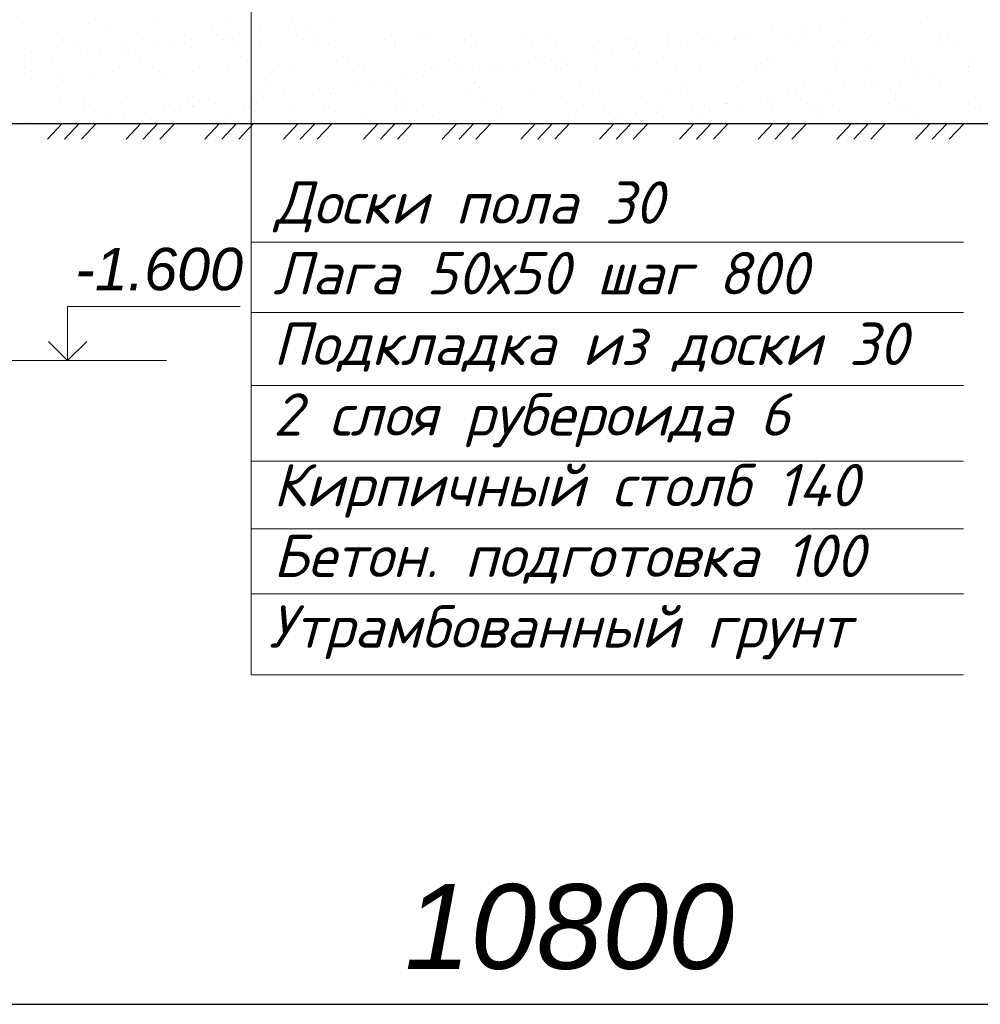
# Model space of a CAD drawing. Header units: millimetres. Extents: x 84778 to 227326, y -44398 to 146312.
# Tile 39 of 67: x 190610 to 196274, y -14595 to -8789. Entities that reach past the tile are written whole.
import ezdxf

# ---------------------------------------------------------------- set-up
doc = ezdxf.new("R2010")
doc.units = ezdxf.units.MM
doc.header["$LTSCALE"] = 10
doc.linetypes.add('DASHED', pattern=[19.05, 12.7, -6.35])
doc.layers.add('основной', color=7, linetype='Continuous', lineweight=30)
doc.layers.add('Тонкая', color=7, linetype='Continuous', lineweight=25)
for name, color, linetype in [('Размерная', 7, 'Continuous'), ('Текст', 7, 'Continuous'), ('Штриховка', 7, 'DASHED')]:
    doc.layers.add(name, color=color, linetype=linetype)
doc.styles.add('Isocpeur', font='isocpeui.ttf')
doc.styles.add('STIL 888', font='ARIALI.TTF')

msp = doc.modelspace()

# ---------------------------------------------------------------- linework, layer by layer
at = {"layer": 'основной', "ltscale": 50}
msp.add_line((189651.6, -9401.4), (196851.6, -9401.4), dxfattribs=at)
at = {"layer": 'Размерная', "linetype": 'ByBlock', "lineweight": 20}
for p, q in [((190892.8, -10479.8), (191910.5, -10479.8)), ((190892.8, -10799.8), (190892.8, -10479.8)), ((190779.7, -10686.7), (190892.8, -10799.8)), ((191006, -10686.7), (190892.8, -10799.8))]:
    msp.add_line(p, q, dxfattribs=at)
at = {"layer": 'Размерная', "linetype": 'Continuous', "ltscale": 1000}
msp.add_line((183051.6, -14595.5), (204651.6, -14595.5), dxfattribs=at)
at = {"layer": 'Текст', "lineweight": 20}
for p, q in [((191975.9, -7603.4), (191975.9, -12653)), ((191975.9, -10101.1), (196176.1, -10101.1)), ((191975.9, -10515.8), (196176.1, -10515.8)), ((191975.9, -10946.4), (196176.1, -10946.4)), ((191975.9, -11393), (196176.1, -11393)), ((191975.9, -11791.7), (196176.1, -11791.7)), ((191975.9, -12174.5), (196176.1, -12174.5)), ((191975.9, -12653), (196176.1, -12653))]:
    msp.add_line(p, q, dxfattribs=at)
at = {"layer": 'Тонкая', "linetype": 'Continuous', "ltscale": 1000}
for p, q in [((190626.4, -8811.1), (190626.4, -8811.1)), ((191016.2, -8813), (191016.2, -8813)), ((191427.8, -8798.1), (191427.8, -8798.1)), ((191826.7, -8793), (191826.7, -8793)), ((192216.6, -8794.9), (192216.6, -8794.9)), ((192318, -8817), (192318, -8817)), ((192441.9, -8800.7), (192441.9, -8800.7)), ((195330.1, -8815.1), (195330.1, -8815.1)), ((195454, -8798.8), (195454, -8798.8)), ((195921.6, -8804.3), (195921.6, -8804.3)), ((191139.7, -8851), (191139.7, -8851)), ((191749.5, -8856.2), (191749.5, -8856.2)), ((191777.6, -8882), (191777.6, -8882)), ((191828.4, -8881.5), (191828.4, -8881.5)), ((191907.8, -8871), (191907.8, -8871)), ((192031.7, -8854.7), (192031.7, -8854.7)), ((192238.7, -8827.5), (192238.7, -8827.5)), ((192368.3, -8869.7), (192368.3, -8869.7)), ((192978.1, -8874.9), (192978.1, -8874.9)), ((194840.5, -8879.5), (194840.5, -8879.5)), ((194919.9, -8869.1), (194919.9, -8869.1)), ((195043.8, -8852.8), (195043.8, -8852.8)), ((195250.8, -8825.5), (195250.8, -8825.5)), ((195634, -8881.8), (195634, -8881.8)), ((196032.9, -8876.7), (196032.9, -8876.7)), ((190861.4, -8908.1), (190861.4, -8908.1)), ((191336, -8907.3), (191336, -8907.3)), ((191418.2, -8935.5), (191418.2, -8935.5)), ((191497.5, -8925), (191497.5, -8925)), ((191621.4, -8908.7), (191621.4, -8908.7)), ((191810.6, -8906.4), (191810.6, -8906.4)), ((192032.8, -8935.9), (192032.8, -8935.9)), ((192285.2, -8905.5), (192285.2, -8905.5)), ((192431.7, -8930.8), (192431.7, -8930.8)), ((192759.8, -8904.7), (192759.8, -8904.7)), ((192821.6, -8932.7), (192821.6, -8932.7)), ((193006.2, -8900.7), (193006.2, -8900.7)), ((193233.2, -8917.9), (193233.2, -8917.9)), ((193234.4, -8903.8), (193234.4, -8903.8)), ((193596.9, -8888.4), (193596.9, -8888.4)), ((193632.1, -8912.8), (193632.1, -8912.8)), ((193708.9, -8902.9), (193708.9, -8902.9)), ((194022, -8914.7), (194022, -8914.7)), ((194183.5, -8902.1), (194183.5, -8902.1)), ((194206.7, -8893.6), (194206.7, -8893.6)), ((194234.8, -8919.4), (194234.8, -8919.4)), ((194430.3, -8933.5), (194430.3, -8933.5)), ((194433.6, -8899.8), (194433.6, -8899.8)), ((194509.6, -8923.1), (194509.6, -8923.1)), ((194633.5, -8906.8), (194633.5, -8906.8)), ((194658.1, -8901.2), (194658.1, -8901.2)), ((194825.6, -8907.1), (194825.6, -8907.1)), ((194832.5, -8894.7), (194832.5, -8894.7)), ((195132.7, -8900.4), (195132.7, -8900.4)), ((195197, -8941.3), (195197, -8941.3)), ((195222.4, -8896.6), (195222.4, -8896.6)), ((195435.4, -8912.4), (195435.4, -8912.4)), ((195463.5, -8938.1), (195463.5, -8938.1)), ((195607.3, -8899.5), (195607.3, -8899.5)), ((195671.6, -8940.4), (195671.6, -8940.4)), ((196054.2, -8925.8), (196054.2, -8925.8)), ((196081.9, -8898.6), (196081.9, -8898.6)), ((196146.2, -8939.6), (196146.2, -8939.6)), ((190681.5, -8984.7), (190681.5, -8984.7)), ((190832.4, -8954), (190832.4, -8954)), ((190925.6, -8949.1), (190925.6, -8949.1)), ((191008, -8989.5), (191008, -8989.5)), ((191087.3, -8979.1), (191087.3, -8979.1)), ((191211.2, -8962.7), (191211.2, -8962.7)), ((191231.4, -8948.9), (191231.4, -8948.9)), ((191291.3, -8990), (191291.3, -8990)), ((191400.2, -8948.2), (191400.2, -8948.2)), ((191621.2, -8950.8), (191621.2, -8950.8)), ((191874.8, -8947.3), (191874.8, -8947.3)), ((192349.4, -8946.5), (192349.4, -8946.5)), ((192824, -8945.6), (192824, -8945.6)), ((193298.6, -8944.7), (193298.6, -8944.7)), ((193773.2, -8943.9), (193773.2, -8943.9)), ((194020.1, -8987.5), (194020.1, -8987.5)), ((194099.4, -8977.1), (194099.4, -8977.1)), ((194223.3, -8960.8), (194223.3, -8960.8)), ((194247.8, -8943), (194247.8, -8943)), ((194722.4, -8942.2), (194722.4, -8942.2)), ((190677.1, -9033.1), (190677.1, -9033.1)), ((190801, -9016.7), (190801, -9016.7)), ((191319.4, -9015.7), (191319.4, -9015.7)), ((191910.2, -9003.5), (191910.2, -9003.5)), ((192520, -9008.7), (192520, -9008.7)), ((192548.1, -9034.4), (192548.1, -9034.4)), ((193138.8, -9022.2), (193138.8, -9022.2)), ((193609.9, -9041.5), (193609.9, -9041.5)), ((193689.2, -9031.1), (193689.2, -9031.1)), ((193748.6, -9027.4), (193748.6, -9027.4)), ((193776.7, -9053.1), (193776.7, -9053.1)), ((193813.1, -9014.8), (193813.1, -9014.8)), ((193838.2, -9055.7), (193838.2, -9055.7)), ((194237.1, -9050.6), (194237.1, -9050.6)), ((194367.4, -9040.9), (194367.4, -9040.9)), ((194627, -9052.5), (194627, -9052.5)), ((194977.2, -9046.1), (194977.2, -9046.1)), ((195038.6, -9037.6), (195038.6, -9037.6)), ((195437.5, -9032.5), (195437.5, -9032.5)), ((195827.4, -9034.4), (195827.4, -9034.4)), ((196239, -9019.6), (196239, -9019.6)), ((190636, -9104.7), (190636, -9104.7)), ((190682.4, -9097.3), (190682.4, -9097.3)), ((191025.8, -9106.6), (191025.8, -9106.6)), ((191157, -9096.4), (191157, -9096.4)), ((191437.4, -9091.8), (191437.4, -9091.8)), ((191631.6, -9095.6), (191631.6, -9095.6)), ((191836.3, -9086.7), (191836.3, -9086.7)), ((192106.2, -9094.7), (192106.2, -9094.7)), ((192226.2, -9088.6), (192226.2, -9088.6)), ((192580.8, -9093.9), (192580.8, -9093.9)), ((192637.8, -9073.7), (192637.8, -9073.7)), ((193036.7, -9068.6), (193036.7, -9068.6)), ((193055.4, -9093), (193055.4, -9093)), ((193199.6, -9095.5), (193199.6, -9095.5)), ((193279, -9085.1), (193279, -9085.1)), ((193402.9, -9068.8), (193402.9, -9068.8)), ((193426.6, -9070.5), (193426.6, -9070.5)), ((193530, -9092.1), (193530, -9092.1)), ((194004.6, -9091.3), (194004.6, -9091.3)), ((194479.2, -9090.4), (194479.2, -9090.4)), ((194953.8, -9089.5), (194953.8, -9089.5)), ((195005.3, -9071.9), (195005.3, -9071.9)), ((195428.4, -9088.7), (195428.4, -9088.7)), ((195596, -9059.6), (195596, -9059.6)), ((195903, -9087.8), (195903, -9087.8)), ((196205.9, -9064.8), (196205.9, -9064.8)), ((196211.7, -9093.6), (196211.7, -9093.6)), ((196234, -9090.6), (196234, -9090.6)), ((190833.2, -9123.7), (190833.2, -9123.7)), ((190861.3, -9149.5), (190861.3, -9149.5)), ((191452, -9137.2), (191452, -9137.2)), ((192061.8, -9142.4), (192061.8, -9142.4)), ((192089.9, -9168.2), (192089.9, -9168.2)), ((192680.7, -9155.9), (192680.7, -9155.9)), ((192789.4, -9149.6), (192789.4, -9149.6)), ((192868.7, -9139.1), (192868.7, -9139.1)), ((192992.6, -9122.8), (192992.6, -9122.8)), ((193290.5, -9161.2), (193290.5, -9161.2)), ((195801.5, -9147.6), (195801.5, -9147.6)), ((195880.8, -9137.1), (195880.8, -9137.1)), ((196004.7, -9120.8), (196004.7, -9120.8)), ((196042.5, -9170.3), (196042.5, -9170.3)), ((192042.4, -9229.6), (192042.4, -9229.6)), ((192172.2, -9230.8), (192172.2, -9230.8)), ((192379.2, -9203.6), (192379.2, -9203.6)), ((192441.3, -9224.5), (192441.3, -9224.5)), ((192458.5, -9193.1), (192458.5, -9193.1)), ((192582.4, -9176.8), (192582.4, -9176.8)), ((192831.2, -9226.4), (192831.2, -9226.4)), ((193242.8, -9211.5), (193242.8, -9211.5)), ((193318.6, -9186.9), (193318.6, -9186.9)), ((193641.7, -9206.4), (193641.7, -9206.4)), ((193909.3, -9174.6), (193909.3, -9174.6)), ((194031.6, -9208.3), (194031.6, -9208.3)), ((194443.2, -9193.5), (194443.2, -9193.5)), ((194519.1, -9179.9), (194519.1, -9179.9)), ((194547.2, -9205.6), (194547.2, -9205.6)), ((194842.1, -9188.4), (194842.1, -9188.4)), ((195137.9, -9193.3), (195137.9, -9193.3)), ((195184.3, -9228.9), (195184.3, -9228.9)), ((195232, -9190.3), (195232, -9190.3)), ((195391.3, -9201.6), (195391.3, -9201.6)), ((195470.6, -9191.2), (195470.6, -9191.2)), ((195594.5, -9174.8), (195594.5, -9174.8)), ((195643.6, -9175.4), (195643.6, -9175.4)), ((195747.7, -9198.6), (195747.7, -9198.6)), ((195775.8, -9224.3), (195775.8, -9224.3)), ((190842, -9247.6), (190842, -9247.6)), ((190984.5, -9289.7), (190984.5, -9289.7)), ((190993.9, -9271), (190993.9, -9271)), ((191241, -9242.5), (191241, -9242.5)), ((191459.1, -9288.9), (191459.1, -9288.9)), ((191603.7, -9276.2), (191603.7, -9276.2)), ((191630.8, -9244.4), (191630.8, -9244.4)), ((191761.9, -9284.8), (191761.9, -9284.8)), ((191933.6, -9288), (191933.6, -9288)), ((191968.9, -9257.6), (191968.9, -9257.6)), ((192048.3, -9247.1), (192048.3, -9247.1)), ((192222.5, -9289.7), (192222.5, -9289.7)), ((192408.2, -9287.2), (192408.2, -9287.2)), ((192882.8, -9286.3), (192882.8, -9286.3)), ((193357.4, -9285.4), (193357.4, -9285.4)), ((193832, -9284.6), (193832, -9284.6)), ((194306.6, -9283.7), (194306.6, -9283.7)), ((194774, -9282.9), (194774, -9282.9)), ((194781.2, -9282.8), (194781.2, -9282.8)), ((194981, -9255.6), (194981, -9255.6)), ((195060.4, -9245.2), (195060.4, -9245.2)), ((195255.8, -9282), (195255.8, -9282)), ((195730.4, -9281.1), (195730.4, -9281.1)), ((196205, -9280.3), (196205, -9280.3)), ((191048.7, -9330.7), (191048.7, -9330.7)), ((191351.7, -9338.8), (191351.7, -9338.8)), ((191523.3, -9329.8), (191523.3, -9329.8)), ((191558.7, -9311.6), (191558.7, -9311.6)), ((191631.8, -9301.9), (191631.8, -9301.9)), ((191638, -9301.1), (191638, -9301.1)), ((191997.9, -9329), (191997.9, -9329)), ((192472.5, -9328.1), (192472.5, -9328.1)), ((192832.3, -9294.9), (192832.3, -9294.9)), ((192860.4, -9320.7), (192860.4, -9320.7)), ((192947.1, -9327.2), (192947.1, -9327.2)), ((193421.7, -9326.4), (193421.7, -9326.4)), ((193451.2, -9308.4), (193451.2, -9308.4)), ((193896.3, -9325.5), (193896.3, -9325.5)), ((194061, -9313.6), (194061, -9313.6)), ((194089.1, -9339.4), (194089.1, -9339.4)), ((194246.7, -9344.2), (194246.7, -9344.2)), ((194363.8, -9336.9), (194363.8, -9336.9)), ((194370.9, -9324.6), (194370.9, -9324.6)), ((194570.8, -9309.6), (194570.8, -9309.6)), ((194636.6, -9346.1), (194636.6, -9346.1)), ((194650.1, -9299.2), (194650.1, -9299.2)), ((194679.8, -9327.1), (194679.8, -9327.1)), ((194845.5, -9323.8), (194845.5, -9323.8)), ((195048.2, -9331.3), (195048.2, -9331.3)), ((195289.6, -9332.3), (195289.6, -9332.3)), ((195320.1, -9322.9), (195320.1, -9322.9)), ((195447.1, -9326.2), (195447.1, -9326.2)), ((195794.7, -9322.1), (195794.7, -9322.1)), ((195837, -9328.1), (195837, -9328.1)), ((195908.4, -9345.8), (195908.4, -9345.8)), ((196248.6, -9313.2), (196248.6, -9313.2)), ((196269.3, -9321.2), (196269.3, -9321.2)), ((190645.6, -9398.4), (190645.6, -9398.4)), ((190941.5, -9392.8), (190941.5, -9392.8)), ((191148.5, -9365.6), (191148.5, -9365.6)), ((191227.8, -9355.1), (191227.8, -9355.1)), ((191447, -9385.4), (191447, -9385.4)), ((191845.9, -9380.3), (191845.9, -9380.3)), ((192235.8, -9382.2), (192235.8, -9382.2)), ((192647.4, -9367.4), (192647.4, -9367.4)), ((193046.3, -9362.3), (193046.3, -9362.3)), ((193436.2, -9364.1), (193436.2, -9364.1)), ((193847.8, -9349.3), (193847.8, -9349.3)), ((193953.6, -9390.9), (193953.6, -9390.9)), ((194160.6, -9363.6), (194160.6, -9363.6)), ((194239.9, -9353.2), (194239.9, -9353.2)), ((195317.7, -9358.1), (195317.7, -9358.1))]:
    msp.add_line(p, q, dxfattribs=at)
at = {"layer": 'Тонкая', "linetype": 'ByBlock', "lineweight": 0, "ltscale": 1000}
msp.add_line((190491.4, -10799.8), (191476.1, -10799.8), dxfattribs=at)
at = {"layer": 'Штриховка'}
for p, q in [((190861.6, -9401.4), (190768.6, -9499.1)), ((190961.6, -9401.4), (190868.6, -9499.1)), ((191061.6, -9401.4), (190968.6, -9499.1)), ((191324.9, -9401.4), (191231.9, -9499.1)), ((191424.9, -9401.4), (191331.9, -9499.1)), ((191524.9, -9401.4), (191431.9, -9499.1)), ((191789, -9401.4), (191696, -9499.1)), ((191889, -9401.4), (191796, -9499.1)), ((191989, -9401.4), (191896, -9499.1)), ((192252.4, -9401.4), (192159.4, -9499.1)), ((192252.4, -9401.4), (192159.4, -9499.1)), ((192352.4, -9401.4), (192259.4, -9499.1)), ((192352.4, -9401.4), (192259.4, -9499.1)), ((192452.4, -9401.4), (192359.4, -9499.1)), ((192452.4, -9401.4), (192359.4, -9499.1)), ((192724.8, -9401.4), (192631.9, -9499.1)), ((192824.8, -9401.4), (192731.9, -9499.1)), ((192924.8, -9401.4), (192831.9, -9499.1)), ((193188.2, -9401.4), (193095.2, -9499.1)), ((193288.2, -9401.4), (193195.2, -9499.1)), ((193388.2, -9401.4), (193295.2, -9499.1)), ((193652.3, -9401.4), (193559.3, -9499.1)), ((193752.3, -9401.4), (193659.3, -9499.1)), ((193852.3, -9401.4), (193759.3, -9499.1)), ((194115.7, -9401.4), (194022.7, -9499.1)), ((194115.7, -9401.4), (194022.7, -9499.1)), ((194215.7, -9401.4), (194122.7, -9499.1)), ((194215.7, -9401.4), (194122.7, -9499.1)), ((194315.7, -9401.4), (194222.7, -9499.1)), ((194315.7, -9401.4), (194222.7, -9499.1)), ((194588.1, -9401.4), (194495.1, -9499.1)), ((194688.1, -9401.4), (194595.1, -9499.1)), ((194788.1, -9401.4), (194695.1, -9499.1)), ((195051.5, -9401.4), (194958.5, -9499.1)), ((195151.5, -9401.4), (195058.5, -9499.1)), ((195251.5, -9401.4), (195158.5, -9499.1)), ((195515.6, -9401.4), (195422.6, -9499.1)), ((195615.6, -9401.4), (195522.6, -9499.1)), ((195715.6, -9401.4), (195622.6, -9499.1)), ((195979, -9401.4), (195886, -9499.1)), ((195979, -9401.4), (195886, -9499.1)), ((196079, -9401.4), (195986, -9499.1)), ((196079, -9401.4), (195986, -9499.1)), ((196179, -9401.4), (196086, -9499.1)), ((196179, -9401.4), (196086, -9499.1))]:
    msp.add_line(p, q, dxfattribs=at)

# ---------------------------------------------------------------- texts
at = {"layer": 'Размерная', "linetype": 'ByBlock', "ltscale": 50, "style": 'STIL 888'}
msp.add_text('-1.600', height=250, dxfattribs=at).set_placement((190937, -10384.6))
at = {"layer": 'Размерная', "linetype": 'Continuous', "ltscale": 1000, "insert": (193851.6, -14140), "char_height": 500, "attachment_point": 5, "style": 'STIL 888'}
msp.add_mtext('10800', dxfattribs=at)
at = {"layer": 'Текст', "style": 'Isocpeur'}
for s, p in [('Доски пола 30', (192114.3, -9992.4)), ('Лага 50х50 шаг 800', (192104.1, -10409)), ('Подкладка из доски 30', (192104.3, -10825.7)), ('2 слоя рубероида 6', (192104.1, -11242.4)), ('Кирпичный столб 140', (192104.3, -11659)), ('Бетон. подготовка 100', (192105, -12075.7)), ('Утрамбованный грунт', (192078.2, -12492.4))]:
    msp.add_text(s, height=250, dxfattribs=at).set_placement(p)

doc.saveas('drawing.dxf')
